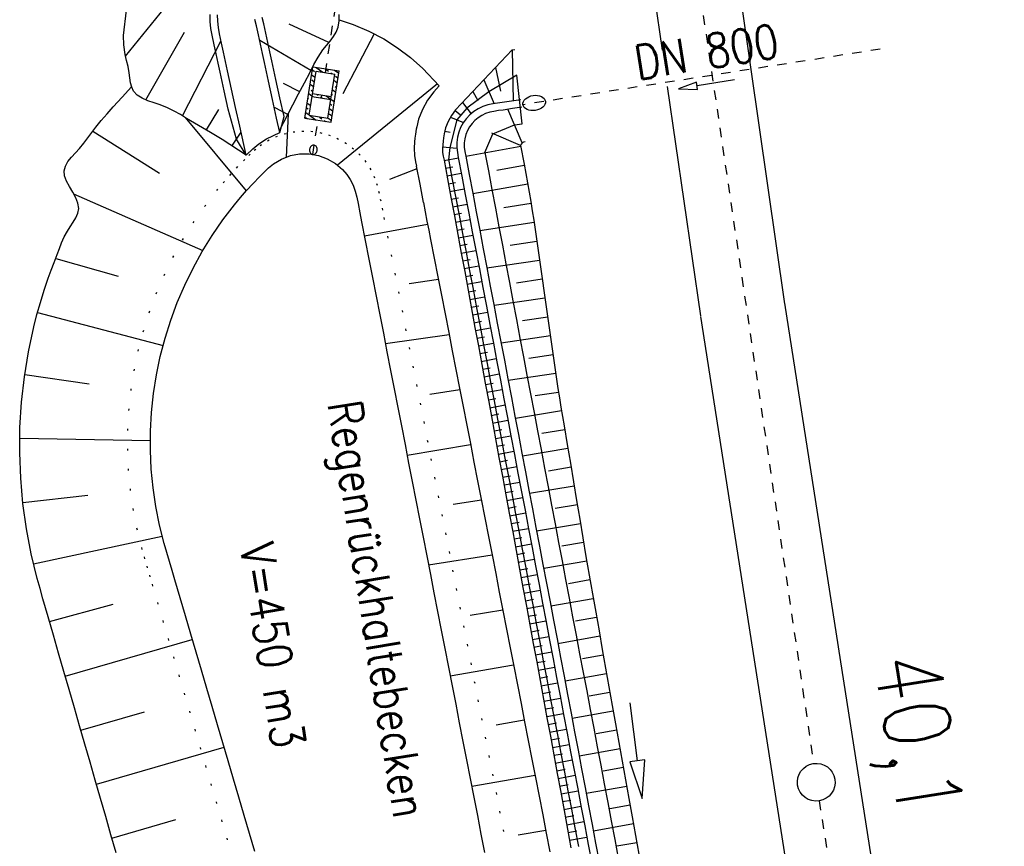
# Model space of a CAD drawing. Extents: x 446577 to 447152, y 443659 to 444842.
# Tile 37 of 41: x 446712 to 446764, y 444653 to 444697. Entities that reach past the tile are written whole.
import ezdxf

# ---------------------------------------------------------------- set-up
doc = ezdxf.new("R2010")
doc.units = 0
doc.header["$LTSCALE"] = 2
doc.header["$MEASUREMENT"] = 0
for name, pattern in [('ACAD_ISO10W100W', [0.5, 0.25, -0.25]), ('AUSGEZOGEN', [0]), ('PUNKTX2', [0.5, 0, -0.5]), ('STRICHLINIEX2', [0.5, 0.25, -0.25])]:
    doc.linetypes.add(name, pattern=pattern)
doc.layers.get('0').update_dxf_attribs({"linetype": 'AUSGEZOGEN'})
for name, color, linetype in [('Bahnachse', 7, 'CONTINUOUS'), ('Durchlässe', 15, 'CONTINUOUS'), ('Gleisachse', 7, 'CONTINUOUS'), ('Regenrückhaltebecken_Vorflutgra', 15, 'CONTINUOUS')]:
    doc.layers.add(name, color=color, linetype=linetype)
doc.styles.add('ROMANS', font='romans.shx', dxfattribs={"width": 0.8})

# ---------------------------------------------------------------- blocks, each defined once
blk = doc.blocks.new('*X55')
at = {"color": 0, "linetype": 'ByBlock'}
for p, q in [((-1906162, -335536), (-1905973, -335347)), ((-1906059, -335752), (-1906003, -335696)), ((-1905847, -335540), (-1905741, -335434)), ((-1905651, -335661), (-1905492, -335503)), ((-1905317, -335646), (-1905251, -335580)), ((-1905170, -335817), (-1905011, -335658)), ((-1904787, -335752), (-1904770, -335736)), ((-1904689, -335972), (-1904530, -335813)), ((-1906465, -336476), (-1906155, -336166)), ((-1906271, -335964), (-1906165, -335858)), ((-1904929, -335894), (-1904893, -335858)), ((-1904899, -336183), (-1904689, -335972)), ((-1904448, -336050), (-1904362, -335964)), ((-1904207, -336127), (-1904049, -335969)), ((-1903938, -336176), (-1903832, -336070)), ((-1903726, -336283), (-1903568, -336124)), ((-1906363, -336692), (-1906271, -336601)), ((-1906123, -336770), (-1905964, -336611)), ((-1905847, -336813), (-1905741, -336707)), ((-1905642, -336925), (-1905483, -336766)), ((-1905317, -336919), (-1905242, -336844)), ((-1905051, -336653), (-1904999, -336601)), ((-1904893, -336494), (-1904845, -336447)), ((-1904845, -336447), (-1904818, -336420)), ((-1903832, -336707), (-1903726, -336601)), ((-1903620, -336494), (-1903563, -336438)), ((-1905161, -337081), (-1905002, -336922)), ((-1905002, -336922), (-1904970, -336890)), ((-1904920, -337158), (-1904893, -337131)), ((-1904787, -337025), (-1904761, -336999)), ((-1904680, -337236), (-1904521, -337077)), ((-1904439, -337314), (-1904362, -337237)), ((-1904199, -337391), (-1904040, -337232)), ((-1904025, -337218), (-1903715, -336907)), ((-1903938, -337449), (-1903866, -337377))]:
    blk.add_line(p, q, dxfattribs=at)

msp = doc.modelspace()

# ---------------------------------------------------------------- linework, layer by layer
at = {"layer": 'Bahnachse', "linetype": 'ACAD_ISO10W100W'}
msp.add_line((446754.59, 444655.455), (446762.96, 444601.859), dxfattribs=at)
at = {"layer": 'Bahnachse', "linetype": 'ACAD_ISO10W100W', "flags": 128}
msp.add_lwpolyline([(446740.141, 444753.4), (446754.298, 444657.434)], dxfattribs=at)
at = {"layer": 'Bahnachse', "linetype": 'Continuous'}
msp.add_ellipse((446754.436, 444656.444), major_axis=(-0.707, 0.707), ratio=1, start_param=2.514591, end_param=8.797776, dxfattribs=at)
at = {"layer": 'Durchlässe', "linetype": 'STRICHLINIEX2'}
msp.add_line((446757.81, 444695.232), (446738.926, 444692.293), dxfattribs=at)
at = {"layer": 'Durchlässe', "linetype": 'Continuous'}
for p, q in [((446748.1, 444693.491), (446747.144, 444693.136)), ((446748.163, 444693.096), (446748.1, 444693.491)), ((446750.106, 444693.609), (446748.131, 444693.293)), ((446747.144, 444693.136), (446748.163, 444693.096))]:
    msp.add_line(p, q, dxfattribs=at)
msp.add_ellipse((446739.519, 444692.385), major_axis=(0.594, 0.086), ratio=0.666709, start_param=3.141593, end_param=9.424778, dxfattribs=at)
at = {"layer": 'Gleisachse', "linetype": 'Continuous'}
for p, q in [((446748.492, 444711.32), (446750.956, 444694.275)), ((446745.207, 444702.617), (446746.28, 444695.176)), ((446750.956, 444694.275), (446752.76, 444681.759)), ((446746.557, 444693.249), (446748.306, 444681.117)), ((446752.756, 444681.785), (446768.248, 444582.584)), ((446748.31, 444681.091), (446763.802, 444581.89))]:
    msp.add_line(p, q, dxfattribs=at)
at = {"layer": 'Regenrückhaltebecken_Vorflutgra', "linetype": 'STRICHLINIEX2'}
for p, q in [((446728.476, 444693.989), (446732.694, 444721.201)), ((446728.269, 444692.655), (446728.292, 444692.803)), ((446727.805, 444689.66), (446728.116, 444691.667))]:
    msp.add_line(p, q, dxfattribs=at)
at = {"layer": 'Regenrückhaltebecken_Vorflutgra', "linetype": 'Continuous'}
for p, q in [((446717.911, 444694.87), (446722.981, 444701.137)), ((446717.804, 444695.96), (446717.968, 444697.303)), ((446722.385, 444696.691), (446722.381, 444697.07)), ((446722.784, 444696.715), (446722.781, 444697.049)), ((446729.214, 444696.727), (446729.206, 444697.072)), ((446722.424, 444696.325), (446722.385, 444696.691)), ((446722.82, 444696.38), (446722.784, 444696.715)), ((446724.831, 444696.474), (446724.744, 444696.801)), ((446725.22, 444696.57), (446725.127, 444696.916)), ((446725.333, 444696.071), (446725.22, 444696.57)), ((446728.666, 444695.587), (446726.559, 444696.55)), ((446729.161, 444696.399), (446729.214, 444696.727)), ((446729.213, 444696.785), (446729.946, 444696.543)), ((446729.946, 444696.543), (446730.769, 444696.193)), ((446718.975, 444692.552), (446721.025, 444696.131)), ((446722.485, 444695.972), (446722.424, 444696.325)), ((446722.59, 444695.471), (446722.485, 444695.972)), ((446722.878, 444696.047), (446722.82, 444696.38)), ((446722.981, 444695.556), (446722.878, 444696.047)), ((446724.942, 444695.986), (446724.831, 444696.474)), ((446725.045, 444695.497), (446724.942, 444695.986)), ((446725.436, 444695.581), (446725.333, 444696.071)), ((446728.906, 444695.896), (446729.056, 444696.14)), ((446729.056, 444696.14), (446729.161, 444696.399)), ((446731.053, 444696.053), (446729.406, 444692.865)), ((446730.769, 444696.193), (446731.561, 444695.777)), ((446717.822, 444695.454), (446717.804, 444695.96)), ((446717.894, 444694.956), (446717.822, 444695.454)), ((446720.924, 444691.7), (446722.957, 444695.662)), ((446722.701, 444694.982), (446722.59, 444695.471)), ((446723.091, 444695.07), (446722.981, 444695.556)), ((446727.71, 444694.108), (446725.003, 444695.698)), ((446725.151, 444695.009), (446725.045, 444695.497)), ((446725.542, 444695.095), (446725.436, 444695.581)), ((446728.537, 444695.431), (446728.727, 444695.662)), ((446728.727, 444695.662), (446728.906, 444695.896)), ((446731.561, 444695.777), (446732.29, 444695.312)), ((446717.965, 444694.634), (446717.894, 444694.956)), ((446722.809, 444694.496), (446722.701, 444694.982)), ((446723.199, 444694.582), (446723.091, 444695.07)), ((446725.259, 444694.521), (446725.151, 444695.009)), ((446725.65, 444694.607), (446725.542, 444695.095)), ((446728.096, 444694.818), (446728.351, 444695.197)), ((446728.351, 444695.197), (446728.537, 444695.431)), ((446732.29, 444695.312), (446732.98, 444694.79)), ((446738.348, 444695.2), (446735.364, 444692.019)), ((446738.348, 444695.2), (446738.494, 444695.212)), ((446738.348, 444695.2), (446738.409, 444692.495)), ((446718.04, 444694.312), (446717.965, 444694.634)), ((446722.914, 444694.008), (446722.809, 444694.496)), ((446723.305, 444694.093), (446723.199, 444694.582)), ((446725.473, 444693.544), (446725.259, 444694.521)), ((446725.864, 444693.629), (446725.65, 444694.607)), ((446727.666, 444694.024), (446727.874, 444694.424)), ((446727.874, 444694.424), (446728.096, 444694.818)), ((446732.98, 444694.79), (446733.626, 444694.213)), ((446718.104, 444693.978), (446718.04, 444694.312)), ((446718.14, 444693.718), (446718.104, 444693.978)), ((446723.128, 444693.03), (446722.914, 444694.008)), ((446723.519, 444693.116), (446723.305, 444694.093)), ((446727.366, 444693.446), (446727.666, 444694.024)), ((446727.393, 444691.576), (446727.815, 444694.294)), ((446727.621, 444691.743), (446727.982, 444694.065)), ((446727.815, 444694.294), (446729.198, 444694.079)), ((446727.982, 444694.065), (446728.97, 444693.912)), ((446728.61, 444691.59), (446728.97, 444693.912)), ((446728.777, 444691.362), (446729.198, 444694.079)), ((446733.626, 444694.213), (446734.501, 444693.291)), ((446737.476, 444694.271), (446737.739, 444693.017)), ((446718.178, 444693.459), (446718.14, 444693.718)), ((446718.236, 444693.217), (446718.178, 444693.459)), ((446725.687, 444692.567), (446725.473, 444693.544)), ((446726.077, 444692.652), (446725.864, 444693.629)), ((446727.118, 444692.974), (446726.26, 444693.422)), ((446727.062, 444692.868), (446727.366, 444693.446)), ((446734.401, 444693.397), (446729.121, 444689.098)), ((446736.862, 444693.615), (446737.395, 444692.346)), ((446738.607, 444693.855), (446737.128, 444692.981)), ((446738.883, 444691.282), (446738.607, 444693.855)), ((446717.729, 444692.699), (446718.229, 444693.232)), ((446718.332, 444693.004), (446718.236, 444693.217)), ((446718.527, 444692.792), (446718.332, 444693.004)), ((446723.342, 444692.054), (446723.128, 444693.03)), ((446723.733, 444692.139), (446723.519, 444693.116)), ((446726.759, 444692.29), (446727.062, 444692.868)), ((446727.798, 444692.88), (446728.786, 444692.726)), ((446734.205, 444692.976), (446733.88, 444692.527)), ((446734.501, 444693.291), (446734.205, 444692.976)), ((446737.128, 444692.981), (446735.959, 444692.116)), ((446736.274, 444692.989), (446736.545, 444692.515)), ((446717.254, 444692.175), (446717.729, 444692.699)), ((446718.789, 444692.632), (446718.527, 444692.792)), ((446719.095, 444692.507), (446718.789, 444692.632)), ((446719.422, 444692.399), (446719.095, 444692.507)), ((446719.748, 444692.29), (446719.422, 444692.399)), ((446725.901, 444691.59), (446725.687, 444692.567)), ((446726.291, 444691.676), (446726.077, 444692.652)), ((446727.775, 444692.731), (446728.763, 444692.578)), ((446733.88, 444692.527), (446733.613, 444692.041)), ((446735.737, 444692.417), (446736.18, 444691.815)), ((446737.332, 444692.335), (446737.064, 444692.279)), ((446737.579, 444692.374), (446737.332, 444692.335)), ((446737.826, 444692.409), (446737.579, 444692.374)), ((446738.321, 444692.482), (446737.826, 444692.409)), ((446738.815, 444692.556), (446738.321, 444692.482)), ((446716.629, 444691.461), (446716.938, 444691.82)), ((446716.938, 444691.82), (446717.254, 444692.175)), ((446720.124, 444692.135), (446719.748, 444692.29)), ((446720.474, 444691.958), (446720.124, 444692.135)), ((446720.809, 444691.768), (446720.474, 444691.958)), ((446722.185, 444690.961), (446722.85, 444692.047)), ((446723.778, 444690.474), (446723.342, 444692.054)), ((446723.947, 444691.162), (446723.733, 444692.139)), ((446726.489, 444691.772), (446725.78, 444692.142)), ((446726.046, 444690.923), (446726.759, 444692.29)), ((446726.506, 444691.805), (446726.403, 444689.523)), ((446733.613, 444692.041), (446733.409, 444691.528)), ((446735.364, 444692.019), (446735.149, 444691.722)), ((446735.342, 444691.995), (446735.63, 444691.762)), ((446735.959, 444692.116), (446735.432, 444691.494)), ((446736.324, 444691.931), (446736.113, 444691.755)), ((446736.556, 444692.08), (446736.324, 444691.931)), ((446736.804, 444692.197), (446736.556, 444692.08)), ((446736.953, 444691.825), (446736.75, 444691.73)), ((446737.064, 444692.279), (446736.804, 444692.197)), ((446737.168, 444691.893), (446736.953, 444691.825)), ((446737.39, 444691.94), (446737.168, 444691.893)), ((446737.637, 444691.979), (446737.39, 444691.94)), ((446737.885, 444692.013), (446737.637, 444691.979)), ((446738.379, 444692.087), (446737.885, 444692.013)), ((446738.882, 444690.271), (446738.132, 444692.05)), ((446738.874, 444692.16), (446738.379, 444692.087)), ((446716.336, 444691.097), (446716.629, 444691.461)), ((446721.139, 444691.571), (446720.809, 444691.768)), ((446721.069, 444691.613), (446724.296, 444687.735)), ((446721.561, 444691.325), (446721.139, 444691.571)), ((446721.986, 444691.078), (446721.561, 444691.325)), ((446726.069, 444690.822), (446725.901, 444691.59)), ((446726.069, 444690.822), (446726.291, 444691.676)), ((446727.393, 444691.576), (446728.777, 444691.362)), ((446727.621, 444691.743), (446728.61, 444691.59)), ((446733.409, 444691.528), (446733.306, 444691.128)), ((446734.973, 444691.401), (446734.838, 444691.062)), ((446735.149, 444691.722), (446734.973, 444691.401)), ((446735.432, 444691.494), (446735.05, 444690.03)), ((446735.087, 444691.637), (446735.776, 444691.351)), ((446735.764, 444691.333), (446735.631, 444691.092)), ((446735.925, 444691.555), (446735.764, 444691.333)), ((446736.113, 444691.755), (446735.925, 444691.555)), ((446736.233, 444691.3), (446736.101, 444691.118)), ((446736.387, 444691.464), (446736.233, 444691.3)), ((446736.56, 444691.608), (446736.387, 444691.464)), ((446736.75, 444691.73), (446736.56, 444691.608)), ((446715.924, 444690.538), (446716.129, 444690.819)), ((446716.129, 444690.819), (446716.336, 444691.097)), ((446716.184, 444690.894), (446719.713, 444688.671)), ((446722.411, 444690.826), (446721.986, 444691.078)), ((446723.012, 444690.45), (446722.411, 444690.826)), ((446723.539, 444690.108), (446724.017, 444690.841)), ((446724.283, 444689.625), (446723.947, 444691.162)), ((446725.369, 444690.482), (446726.069, 444690.822)), ((446733.277, 444690.993), (446733.235, 444690.734)), ((446733.306, 444691.128), (446733.277, 444690.993)), ((446734.838, 444691.062), (446734.758, 444690.752)), ((446734.795, 444690.894), (446735.076, 444690.838)), ((446735.53, 444690.836), (446735.461, 444690.57)), ((446735.631, 444691.092), (446735.53, 444690.836)), ((446735.993, 444690.921), (446735.91, 444690.712)), ((446736.101, 444691.118), (446735.993, 444690.921)), ((446738.804, 444690.127), (446737.275, 444690.781)), ((446737.332, 444690.756), (446738.474, 444691.238)), ((446738.474, 444691.238), (446738.883, 444691.282)), ((446715.47, 444689.972), (446715.709, 444690.255)), ((446715.709, 444690.255), (446715.924, 444690.538)), ((446724.283, 444689.625), (446723.012, 444690.45)), ((446724.283, 444689.625), (446723.778, 444690.474)), ((446724.96, 444690.218), (446725.369, 444690.482)), ((446733.189, 444690.321), (446733.164, 444689.995)), ((446733.215, 444690.526), (446733.189, 444690.321)), ((446733.235, 444690.734), (446733.215, 444690.526)), ((446734.706, 444690.358), (446734.682, 444690.168)), ((446734.724, 444690.542), (446734.706, 444690.358)), ((446734.758, 444690.752), (446734.724, 444690.542)), ((446735.426, 444690.297), (446735.425, 444690.023)), ((446735.461, 444690.57), (446735.426, 444690.297)), ((446735.854, 444690.495), (446735.825, 444690.271)), ((446735.825, 444690.271), (446735.825, 444690.047)), ((446735.91, 444690.712), (446735.854, 444690.495)), ((446736.91, 444689.769), (446737.332, 444690.756)), ((446715.049, 444689.517), (446715.259, 444689.746)), ((446715.259, 444689.746), (446715.47, 444689.972)), ((446724.283, 444689.625), (446724.644, 444689.962)), ((446724.644, 444689.962), (446724.96, 444690.218)), ((446727.644, 444689.938), (446727.64, 444689.893)), ((446727.64, 444689.893), (446727.643, 444689.849)), ((446727.643, 444689.849), (446727.652, 444689.807)), ((446727.654, 444689.981), (446727.644, 444689.938)), ((446727.652, 444689.807), (446727.667, 444689.767)), ((446727.67, 444690.022), (446727.654, 444689.981)), ((446727.667, 444689.767), (446727.688, 444689.733)), ((446727.692, 444690.06), (446727.67, 444690.022)), ((446727.688, 444689.733), (446727.714, 444689.704)), ((446727.719, 444690.092), (446727.692, 444690.06)), ((446727.749, 444690.119), (446727.719, 444690.092)), ((446727.783, 444690.139), (446727.749, 444690.119)), ((446727.818, 444690.151), (446727.783, 444690.139)), ((446727.854, 444690.155), (446727.818, 444690.151)), ((446727.89, 444690.152), (446727.854, 444690.155)), ((446727.925, 444690.14), (446727.89, 444690.152)), ((446727.956, 444690.121), (446727.925, 444690.14)), ((446727.951, 444689.706), (446727.98, 444689.736)), ((446727.984, 444690.095), (446727.956, 444690.121)), ((446727.98, 444689.736), (446728.004, 444689.771)), ((446728.008, 444690.063), (446727.984, 444690.095)), ((446728.004, 444689.771), (446728.023, 444689.81)), ((446728.026, 444690.026), (446728.008, 444690.063)), ((446728.023, 444689.81), (446728.037, 444689.853)), ((446728.038, 444689.985), (446728.026, 444690.026)), ((446728.037, 444689.853), (446728.044, 444689.897)), ((446728.044, 444689.942), (446728.038, 444689.985)), ((446728.044, 444689.897), (446728.044, 444689.942)), ((446733.164, 444689.995), (446733.184, 444689.607)), ((446734.682, 444690.168), (446734.667, 444689.977)), ((446734.667, 444689.977), (446734.678, 444689.768)), ((446734.672, 444690.064), (446735.428, 444689.996)), ((446734.678, 444689.768), (446734.712, 444689.564)), ((446735.05, 444690.03), (446734.991, 444689.384)), ((446735.425, 444690.023), (446735.457, 444689.762)), ((446735.457, 444689.762), (446735.506, 444689.504)), ((446735.825, 444690.047), (446735.853, 444689.812)), ((446735.853, 444689.812), (446735.899, 444689.578)), ((446738.813, 444690.078), (446735.904, 444689.549)), ((446736.91, 444689.769), (446737.096, 444688.787)), ((446738.804, 444690.127), (446738.982, 444689.143)), ((446714.726, 444689.048), (446714.864, 444689.285)), ((446714.864, 444689.285), (446715.049, 444689.517)), ((446725.732, 444689.162), (446726.159, 444689.419)), ((446726.159, 444689.419), (446726.626, 444689.598)), ((446726.626, 444689.598), (446727.117, 444689.69)), ((446727.117, 444689.69), (446727.616, 444689.693)), ((446727.616, 444689.693), (446728.108, 444689.607)), ((446727.714, 444689.704), (446727.744, 444689.681)), ((446727.744, 444689.681), (446727.777, 444689.666)), ((446727.777, 444689.666), (446727.812, 444689.658)), ((446727.812, 444689.658), (446727.849, 444689.659)), ((446727.849, 444689.659), (446727.885, 444689.667)), ((446727.885, 444689.667), (446727.919, 444689.683)), ((446727.919, 444689.683), (446727.951, 444689.706)), ((446728.108, 444689.607), (446728.577, 444689.436)), ((446728.577, 444689.436), (446729.007, 444689.184)), ((446733.184, 444689.607), (446733.239, 444689.278)), ((446733.239, 444689.278), (446733.293, 444689.035)), ((446734.712, 444689.564), (446734.757, 444689.362)), ((446734.757, 444689.362), (446734.938, 444688.379)), ((446734.761, 444689.342), (446735.51, 444689.48)), ((446734.987, 444689.406), (446735.173, 444688.423)), ((446735.506, 444689.504), (446735.691, 444688.521)), ((446735.899, 444689.578), (446736.084, 444688.596)), ((446714.66, 444688.803), (446714.726, 444689.048)), ((446714.685, 444688.529), (446714.66, 444688.803)), ((446724.999, 444688.484), (446725.232, 444688.723)), ((446725.232, 444688.723), (446725.473, 444688.953)), ((446725.473, 444688.953), (446725.732, 444689.162)), ((446729.007, 444689.184), (446729.388, 444688.859)), ((446729.388, 444688.859), (446729.608, 444688.608)), ((446733.319, 444688.905), (446731.866, 444688.328)), ((446733.482, 444688.081), (446733.293, 444689.035)), ((446734.836, 444688.933), (446735.212, 444689.002)), ((446737.096, 444688.787), (446737.281, 444687.804)), ((446738.993, 444689.085), (446737.542, 444688.821)), ((446738.982, 444689.143), (446739.071, 444688.651)), ((446714.79, 444688.246), (446714.685, 444688.529)), ((446714.944, 444687.958), (446714.79, 444688.246)), ((446724.653, 444688.122), (446724.999, 444688.484)), ((446729.608, 444688.608), (446729.795, 444688.332)), ((446729.795, 444688.332), (446729.945, 444688.036)), ((446734.911, 444688.525), (446735.664, 444688.663)), ((446734.938, 444688.379), (446735.119, 444687.396)), ((446734.987, 444688.116), (446735.364, 444688.185)), ((446735.173, 444688.423), (446735.358, 444687.441)), ((446735.691, 444688.521), (446735.877, 444687.539)), ((446736.084, 444688.596), (446736.27, 444687.613)), ((446739.071, 444688.651), (446739.161, 444688.159)), ((446739.161, 444688.159), (446739.252, 444687.668)), ((446715.116, 444687.666), (446714.944, 444687.958)), ((446715.275, 444687.374), (446715.116, 444687.666)), ((446723.985, 444687.379), (446724.314, 444687.755)), ((446724.314, 444687.755), (446724.653, 444688.122)), ((446729.945, 444688.036), (446730.056, 444687.723)), ((446730.056, 444687.723), (446730.138, 444687.4)), ((446733.658, 444687.126), (446733.482, 444688.081)), ((446735.062, 444687.707), (446735.819, 444687.847)), ((446739.175, 444688.084), (446736.277, 444687.574)), ((446737.281, 444687.804), (446737.467, 444686.822)), ((446739.252, 444687.668), (446739.339, 444687.175)), ((446715.165, 444687.582), (446721.994, 444684.582)), ((446715.391, 444687.084), (446715.275, 444687.374)), ((446723.666, 444686.993), (446723.985, 444687.379)), ((446730.138, 444687.4), (446730.205, 444687.073)), ((446733.659, 444687.12), (446733.756, 444686.629)), ((446735.119, 444687.396), (446735.301, 444686.412)), ((446735.137, 444687.298), (446735.517, 444687.368)), ((446735.358, 444687.441), (446735.544, 444686.458)), ((446735.877, 444687.539), (446736.063, 444686.556)), ((446736.27, 444687.613), (446736.456, 444686.63)), ((446739.339, 444687.175), (446739.42, 444686.682)), ((446715.389, 444686.554), (446715.431, 444686.798)), ((446715.431, 444686.798), (446715.391, 444687.084)), ((446723.057, 444686.2), (446723.666, 444686.993)), ((446730.205, 444687.073), (446730.3, 444686.581)), ((446733.756, 444686.629), (446733.85, 444686.138)), ((446735.213, 444686.89), (446735.973, 444687.03)), ((446736.456, 444686.63), (446736.641, 444685.648)), ((446737.467, 444686.822), (446737.653, 444685.839)), ((446739.356, 444687.075), (446737.909, 444686.837)), ((446739.42, 444686.682), (446739.495, 444686.187)), ((446715.145, 444686.075), (446715.286, 444686.313)), ((446715.286, 444686.313), (446715.389, 444686.554)), ((446722.489, 444685.378), (446723.057, 444686.2)), ((446730.3, 444686.581), (446730.396, 444686.091)), ((446730.396, 444686.091), (446730.587, 444685.11)), ((446733.85, 444686.138), (446733.946, 444685.647)), ((446735.288, 444686.481), (446735.669, 444686.551)), ((446735.301, 444686.412), (446735.482, 444685.429)), ((446735.363, 444686.072), (446736.127, 444686.213)), ((446735.544, 444686.458), (446735.73, 444685.475)), ((446736.063, 444686.556), (446736.248, 444685.573)), ((446739.495, 444686.187), (446739.567, 444685.692)), ((446714.668, 444685.295), (446714.833, 444685.598)), ((446714.833, 444685.598), (446714.987, 444685.837)), ((446714.987, 444685.837), (446715.145, 444686.075)), ((446733.884, 444685.964), (446730.544, 444685.33)), ((446733.946, 444685.647), (446734.042, 444685.156)), ((446735.439, 444685.664), (446735.822, 444685.734)), ((446736.248, 444685.573), (446736.434, 444684.591)), ((446736.641, 444685.648), (446736.827, 444684.665)), ((446739.514, 444686.062), (446736.646, 444685.623)), ((446737.653, 444685.839), (446737.839, 444684.856)), ((446739.567, 444685.692), (446739.638, 444685.196)), ((446714.531, 444684.989), (446714.668, 444685.295)), ((446721.962, 444684.528), (446722.489, 444685.378)), ((446730.587, 444685.11), (446730.778, 444684.128)), ((446734.042, 444685.156), (446734.233, 444684.175)), ((446735.482, 444685.429), (446735.663, 444684.445)), ((446735.514, 444685.255), (446736.282, 444685.396)), ((446735.73, 444685.475), (446735.915, 444684.493)), ((446739.658, 444685.055), (446738.245, 444684.847)), ((446739.638, 444685.196), (446739.78, 444684.206)), ((446714.295, 444684.369), (446714.41, 444684.68)), ((446714.41, 444684.68), (446714.531, 444684.989)), ((446721.479, 444683.652), (446721.962, 444684.528)), ((446735.589, 444684.846), (446735.974, 444684.917)), ((446735.665, 444684.437), (446736.436, 444684.58)), ((446736.434, 444684.591), (446736.62, 444683.608)), ((446736.827, 444684.665), (446737.013, 444683.683)), ((446737.839, 444684.856), (446738.024, 444683.874)), ((446714.137, 444683.953), (446714.295, 444684.369)), ((446714.218, 444684.164), (446717.526, 444683.226)), ((446730.778, 444684.128), (446730.969, 444683.147)), ((446734.233, 444684.175), (446734.424, 444683.193)), ((446735.663, 444684.445), (446735.845, 444683.462)), ((446735.74, 444684.029), (446736.127, 444684.1)), ((446735.915, 444684.493), (446736.101, 444683.51)), ((446739.802, 444684.056), (446737.02, 444683.646)), ((446739.78, 444684.206), (446739.923, 444683.215)), ((446713.82, 444683.114), (446713.976, 444683.535)), ((446713.976, 444683.535), (446714.137, 444683.953)), ((446721.039, 444682.754), (446721.479, 444683.652)), ((446735.815, 444683.62), (446736.591, 444683.763)), ((446736.101, 444683.51), (446736.287, 444682.528)), ((446736.62, 444683.608), (446736.806, 444682.626)), ((446737.013, 444683.683), (446737.199, 444682.7)), ((446738.024, 444683.874), (446738.21, 444682.891)), ((446713.604, 444682.478), (446713.82, 444683.114)), ((446730.969, 444683.147), (446731.161, 444682.165)), ((446734.454, 444683.042), (446732.901, 444682.818)), ((446734.424, 444683.193), (446734.615, 444682.212)), ((446735.845, 444683.462), (446736.026, 444682.478)), ((446735.891, 444683.211), (446736.279, 444683.283)), ((446739.945, 444683.058), (446738.576, 444682.856)), ((446739.923, 444683.215), (446740.065, 444682.224)), ((446713.407, 444681.836), (446713.604, 444682.478)), ((446720.646, 444681.835), (446721.039, 444682.754)), ((446735.966, 444682.803), (446736.745, 444682.946)), ((446736.026, 444682.478), (446736.207, 444681.495)), ((446736.041, 444682.394), (446736.432, 444682.466)), ((446736.287, 444682.528), (446736.473, 444681.545)), ((446736.806, 444682.626), (446736.991, 444681.643)), ((446737.199, 444682.7), (446737.384, 444681.717)), ((446738.21, 444682.891), (446738.396, 444681.909)), ((446731.161, 444682.165), (446731.352, 444681.183)), ((446734.615, 444682.212), (446734.807, 444681.23)), ((446736.117, 444681.985), (446736.899, 444682.129)), ((446740.089, 444682.059), (446737.395, 444681.662)), ((446740.065, 444682.224), (446740.208, 444681.233)), ((446713.226, 444681.19), (446713.407, 444681.836)), ((446720.298, 444680.897), (446720.646, 444681.835)), ((446736.192, 444681.576), (446736.584, 444681.649)), ((446736.207, 444681.495), (446736.388, 444680.511)), ((446736.473, 444681.545), (446736.658, 444680.562)), ((446736.991, 444681.643), (446737.177, 444680.66)), ((446737.384, 444681.717), (446737.57, 444680.735)), ((446738.396, 444681.909), (446738.581, 444680.926)), ((446713.059, 444680.539), (446713.226, 444681.19)), ((446713.255, 444681.295), (446719.891, 444679.553)), ((446719.999, 444679.944), (446720.298, 444680.897)), ((446731.352, 444681.183), (446731.543, 444680.202)), ((446734.807, 444681.23), (446734.998, 444680.249)), ((446736.267, 444681.168), (446737.054, 444681.313)), ((446738.581, 444680.926), (446738.767, 444679.943)), ((446740.233, 444681.06), (446738.907, 444680.865)), ((446740.208, 444681.233), (446740.35, 444680.242)), ((446712.777, 444679.226), (446713.059, 444680.539)), ((446736.343, 444680.759), (446736.737, 444680.832)), ((446736.388, 444680.511), (446736.57, 444679.528)), ((446736.418, 444680.35), (446737.208, 444680.496)), ((446736.658, 444680.562), (446736.844, 444679.58)), ((446737.177, 444680.66), (446737.363, 444679.678)), ((446737.57, 444680.735), (446737.756, 444679.752)), ((446719.747, 444678.976), (446719.999, 444679.944)), ((446731.543, 444680.202), (446731.734, 444679.22)), ((446735.022, 444680.122), (446731.654, 444679.634)), ((446734.998, 444680.249), (446735.189, 444679.267)), ((446736.493, 444679.942), (446736.889, 444680.015)), ((446740.376, 444680.062), (446737.77, 444679.677)), ((446738.767, 444679.943), (446738.953, 444678.961)), ((446740.35, 444680.242), (446740.493, 444679.252)), ((446736.569, 444679.533), (446737.362, 444679.679)), ((446736.57, 444679.528), (446736.751, 444678.545)), ((446736.844, 444679.58), (446737.03, 444678.597)), ((446737.363, 444679.678), (446737.548, 444678.695)), ((446737.756, 444679.752), (446737.941, 444678.77)), ((446712.56, 444677.899), (446712.777, 444679.226)), ((446719.543, 444677.997), (446719.747, 444678.976)), ((446731.734, 444679.22), (446731.925, 444678.239)), ((446735.189, 444679.267), (446735.38, 444678.285)), ((446736.644, 444679.124), (446737.042, 444679.197)), ((446736.72, 444678.715), (446737.517, 444678.862)), ((446738.953, 444678.961), (446739.139, 444677.978)), ((446740.521, 444679.059), (446739.239, 444678.874)), ((446740.493, 444679.252), (446740.635, 444678.261)), ((446735.38, 444678.285), (446735.571, 444677.304)), ((446736.751, 444678.545), (446736.932, 444677.561)), ((446736.795, 444678.307), (446737.194, 444678.38)), ((446737.03, 444678.597), (446737.215, 444677.615)), ((446737.548, 444678.695), (446737.734, 444677.713)), ((446737.941, 444678.77), (446738.127, 444677.787)), ((446712.411, 444676.563), (446712.56, 444677.899)), ((446712.577, 444678.016), (446715.986, 444677.53)), ((446719.389, 444677.009), (446719.543, 444677.997)), ((446731.925, 444678.239), (446732.117, 444677.257)), ((446736.87, 444677.898), (446737.671, 444678.046)), ((446738.127, 444677.787), (446738.313, 444676.804)), ((446740.663, 444678.064), (446738.145, 444677.693)), ((446739.139, 444677.978), (446739.324, 444676.995)), ((446740.635, 444678.261), (446740.705, 444677.765)), ((446740.705, 444677.765), (446740.778, 444677.27)), ((446732.117, 444677.257), (446732.308, 444676.276)), ((446735.571, 444677.304), (446735.763, 444676.322)), ((446736.932, 444677.561), (446737.114, 444676.578)), ((446736.946, 444677.489), (446737.347, 444677.563)), ((446737.021, 444677.081), (446737.826, 444677.229)), ((446737.215, 444677.615), (446737.401, 444676.632)), ((446737.734, 444677.713), (446737.92, 444676.73)), ((446740.778, 444677.27), (446740.856, 444676.776)), ((446719.285, 444676.014), (446719.389, 444677.009)), ((446735.589, 444677.211), (446733.993, 444676.963)), ((446737.096, 444676.672), (446737.499, 444676.746)), ((446737.92, 444676.73), (446738.106, 444675.747)), ((446738.313, 444676.804), (446738.499, 444675.822)), ((446739.324, 444676.995), (446739.51, 444676.013)), ((446740.808, 444677.074), (446739.571, 444676.883)), ((446740.856, 444676.776), (446740.937, 444676.283)), ((446712.328, 444675.221), (446712.411, 444676.563)), ((446732.308, 444676.276), (446732.499, 444675.294)), ((446735.763, 444676.322), (446735.954, 444675.341)), ((446737.114, 444676.578), (446737.295, 444675.594)), ((446737.172, 444676.263), (446737.98, 444676.412)), ((446737.401, 444676.632), (446737.587, 444675.649)), ((446740.937, 444676.283), (446741.102, 444675.296)), ((446719.23, 444675.016), (446719.285, 444676.014)), ((446737.247, 444675.854), (446737.652, 444675.929)), ((446738.106, 444675.747), (446738.291, 444674.765)), ((446738.499, 444675.822), (446738.684, 444674.839)), ((446740.969, 444676.09), (446738.523, 444675.69)), ((446739.51, 444676.013), (446739.696, 444675.03)), ((446712.312, 444673.876), (446712.328, 444675.221)), ((446732.499, 444675.294), (446732.69, 444674.313)), ((446735.954, 444675.341), (446736.145, 444674.359)), ((446737.295, 444675.594), (446737.476, 444674.611)), ((446737.322, 444675.446), (446738.134, 444675.595)), ((446737.587, 444675.649), (446737.773, 444674.667)), ((446741.102, 444675.296), (446741.267, 444674.309)), ((446712.313, 444674.643), (446719.222, 444674.529)), ((446719.226, 444674.016), (446719.23, 444675.016)), ((446737.398, 444675.037), (446737.805, 444675.112)), ((446737.473, 444674.628), (446738.289, 444674.779)), ((446737.773, 444674.667), (446737.958, 444673.684)), ((446738.291, 444674.765), (446738.477, 444673.782)), ((446738.684, 444674.839), (446738.87, 444673.857)), ((446739.696, 444675.03), (446739.881, 444674.048)), ((446741.135, 444675.099), (446739.923, 444674.896)), ((446732.69, 444674.313), (446732.881, 444673.331)), ((446736.157, 444674.299), (446732.802, 444673.74)), ((446736.145, 444674.359), (446736.336, 444673.378)), ((446737.476, 444674.611), (446737.657, 444673.627)), ((446737.548, 444674.22), (446737.957, 444674.295)), ((446741.301, 444674.103), (446738.899, 444673.703)), ((446741.267, 444674.309), (446741.432, 444673.323)), ((446712.364, 444672.531), (446712.312, 444673.876)), ((446719.271, 444673.017), (446719.226, 444674.016)), ((446737.624, 444673.811), (446738.443, 444673.962)), ((446737.657, 444673.627), (446737.839, 444672.644)), ((446737.958, 444673.684), (446738.144, 444672.702)), ((446738.477, 444673.782), (446738.663, 444672.8)), ((446738.87, 444673.857), (446739.056, 444672.874)), ((446739.881, 444674.048), (446740.067, 444673.065)), ((446732.881, 444673.331), (446733.073, 444672.35)), ((446736.336, 444673.378), (446736.527, 444672.396)), ((446737.699, 444673.402), (446738.11, 444673.478)), ((446737.774, 444672.993), (446738.597, 444673.145)), ((446740.067, 444673.065), (446740.253, 444672.082)), ((446741.468, 444673.108), (446740.277, 444672.91)), ((446741.432, 444673.323), (446741.597, 444672.336)), ((446719.366, 444672.022), (446719.271, 444673.017)), ((446737.839, 444672.644), (446738.02, 444671.66)), ((446737.85, 444672.585), (446738.262, 444672.661)), ((446738.144, 444672.702), (446738.33, 444671.719)), ((446738.663, 444672.8), (446738.848, 444671.817)), ((446739.056, 444672.874), (446739.241, 444671.891)), ((446712.483, 444671.19), (446712.364, 444672.531)), ((446719.511, 444671.033), (446719.366, 444672.022)), ((446733.073, 444672.35), (446733.264, 444671.368)), ((446736.527, 444672.396), (446736.719, 444671.414)), ((446737.925, 444672.176), (446738.752, 444672.328)), ((446741.634, 444672.113), (446739.274, 444671.72)), ((446740.253, 444672.082), (446740.439, 444671.1)), ((446741.597, 444672.336), (446741.762, 444671.35)), ((446712.476, 444671.249), (446715.921, 444671.635)), ((446738, 444671.767), (446738.415, 444671.844)), ((446738.02, 444671.66), (446738.201, 444670.677)), ((446738.076, 444671.359), (446738.906, 444671.512)), ((446738.33, 444671.719), (446738.515, 444670.736)), ((446738.848, 444671.817), (446739.034, 444670.834)), ((446739.241, 444671.891), (446739.427, 444670.909)), ((446712.668, 444669.856), (446712.483, 444671.19)), ((446719.705, 444670.052), (446719.511, 444671.033)), ((446733.264, 444671.368), (446733.455, 444670.386)), ((446736.726, 444671.377), (446735.24, 444671.147)), ((446736.719, 444671.414), (446736.91, 444670.433)), ((446738.151, 444670.95), (446738.567, 444671.027)), ((446740.439, 444671.1), (446740.624, 444670.117)), ((446741.801, 444671.118), (446740.631, 444670.923)), ((446741.762, 444671.35), (446741.927, 444670.363)), ((446738.201, 444670.677), (446738.383, 444669.694)), ((446738.226, 444670.541), (446739.06, 444670.695)), ((446738.515, 444670.736), (446738.701, 444669.754)), ((446739.034, 444670.834), (446739.22, 444669.852)), ((446739.427, 444670.909), (446739.613, 444669.926)), ((446719.948, 444669.082), (446719.705, 444670.052)), ((446733.455, 444670.386), (446733.646, 444669.405)), ((446736.91, 444670.433), (446737.101, 444669.451)), ((446738.302, 444670.132), (446738.72, 444670.209)), ((446741.967, 444670.123), (446739.649, 444669.736)), ((446740.624, 444670.117), (446740.81, 444669.135)), ((446741.927, 444670.363), (446742.092, 444669.377)), ((446712.921, 444668.532), (446712.668, 444669.856)), ((446713.041, 444668.007), (446719.849, 444669.456)), ((446737.101, 444669.451), (446737.292, 444668.47)), ((446738.377, 444669.724), (446739.215, 444669.878)), ((446738.383, 444669.694), (446738.564, 444668.71)), ((446738.701, 444669.754), (446738.887, 444668.771)), ((446739.22, 444669.852), (446739.406, 444668.869)), ((446739.613, 444669.926), (446739.799, 444668.943)), ((446720.085, 444668.601), (446719.948, 444669.082)), ((446733.646, 444669.405), (446733.837, 444668.423)), ((446738.452, 444669.315), (446738.872, 444669.392)), ((446738.528, 444668.906), (446739.369, 444669.061)), ((446739.799, 444668.943), (446739.984, 444667.961)), ((446740.81, 444669.135), (446740.996, 444668.152)), ((446742.133, 444669.128), (446740.985, 444668.936)), ((446742.092, 444669.377), (446742.257, 444668.39)), ((446713.24, 444667.223), (446712.921, 444668.532)), ((446720.228, 444668.122), (446720.085, 444668.601)), ((446733.837, 444668.423), (446734.029, 444667.442)), ((446737.294, 444668.46), (446733.932, 444667.938)), ((446737.292, 444668.47), (446737.483, 444667.488)), ((446738.564, 444668.71), (446738.745, 444667.727)), ((446738.603, 444668.498), (446739.025, 444668.575)), ((446738.887, 444668.771), (446739.073, 444667.789)), ((446739.406, 444668.869), (446739.591, 444667.887)), ((446742.257, 444668.39), (446742.339, 444667.897)), ((446720.369, 444667.642), (446720.228, 444668.122)), ((446738.678, 444668.089), (446739.524, 444668.245)), ((446739.591, 444667.887), (446739.777, 444666.904)), ((446739.984, 444667.961), (446740.17, 444666.978)), ((446742.299, 444668.136), (446740.024, 444667.749)), ((446740.996, 444668.152), (446741.181, 444667.169)), ((446742.339, 444667.897), (446742.423, 444667.404)), ((446720.51, 444667.162), (446720.369, 444667.642)), ((446734.029, 444667.442), (446734.22, 444666.46)), ((446737.483, 444667.488), (446737.675, 444666.507)), ((446738.745, 444667.727), (446738.926, 444666.743)), ((446738.754, 444667.68), (446739.177, 444667.758)), ((446738.829, 444667.271), (446739.678, 444667.428)), ((446739.073, 444667.789), (446739.258, 444666.806)), ((446742.423, 444667.404), (446742.509, 444666.912)), ((446713.389, 444666.689), (446713.24, 444667.223)), ((446720.792, 444666.203), (446720.51, 444667.162)), ((446738.904, 444666.863), (446739.33, 444666.941)), ((446739.777, 444666.904), (446739.963, 444665.921)), ((446740.17, 444666.978), (446740.356, 444665.996)), ((446741.181, 444667.169), (446741.367, 444666.187)), ((446742.468, 444667.146), (446741.34, 444666.95)), ((446742.509, 444666.912), (446742.597, 444666.419)), ((446713.543, 444666.156), (446713.389, 444666.689)), ((446734.22, 444666.46), (446734.411, 444665.479)), ((446737.675, 444666.507), (446737.866, 444665.525)), ((446738.926, 444666.743), (446739.108, 444665.76)), ((446738.98, 444666.454), (446739.832, 444666.611)), ((446739.258, 444666.806), (446739.444, 444665.823)), ((446742.597, 444666.419), (446742.772, 444665.435)), ((446713.819, 444665.194), (446713.543, 444666.156)), ((446713.889, 444664.949), (446717.253, 444665.875)), ((446721.074, 444665.244), (446720.792, 444666.203)), ((446739.055, 444666.045), (446739.482, 444666.124)), ((446739.131, 444665.637), (446739.987, 444665.794)), ((446739.444, 444665.823), (446739.63, 444664.841)), ((446739.963, 444665.921), (446740.148, 444664.939)), ((446740.356, 444665.996), (446740.541, 444665.013)), ((446742.644, 444666.156), (446740.4, 444665.759)), ((446741.367, 444666.187), (446741.553, 444665.204)), ((446734.411, 444665.479), (446734.602, 444664.497)), ((446737.862, 444665.546), (446736.127, 444665.269)), ((446737.866, 444665.525), (446738.057, 444664.544)), ((446739.108, 444665.76), (446739.289, 444664.776)), ((446739.206, 444665.228), (446739.635, 444665.307)), ((446742.772, 444665.435), (446742.947, 444664.45)), ((446714.096, 444664.233), (446713.819, 444665.194)), ((446721.356, 444664.284), (446721.074, 444665.244)), ((446739.281, 444664.819), (446740.141, 444664.978)), ((446739.289, 444664.776), (446739.47, 444663.793)), ((446739.63, 444664.841), (446739.815, 444663.858)), ((446740.148, 444664.939), (446740.334, 444663.956)), ((446740.541, 444665.013), (446740.727, 444664.03)), ((446741.553, 444665.204), (446741.739, 444664.222)), ((446742.821, 444665.163), (446741.704, 444664.965)), ((446714.372, 444663.272), (446714.096, 444664.233)), ((446721.638, 444663.325), (446721.356, 444664.284)), ((446734.602, 444664.497), (446734.793, 444663.516)), ((446738.057, 444664.544), (446738.248, 444663.562)), ((446739.357, 444664.41), (446739.787, 444664.49)), ((446741.739, 444664.222), (446741.924, 444663.239)), ((446742.947, 444664.45), (446743.122, 444663.465)), ((446714.724, 444662.051), (446721.441, 444663.995)), ((446739.432, 444664.002), (446740.295, 444664.161)), ((446739.47, 444663.793), (446739.652, 444662.81)), ((446739.815, 444663.858), (446740.001, 444662.876)), ((446740.334, 444663.956), (446740.52, 444662.974)), ((446740.727, 444664.03), (446740.913, 444663.048)), ((446742.997, 444664.169), (446740.775, 444663.776)), ((446714.649, 444662.311), (446714.372, 444663.272)), ((446721.921, 444662.366), (446721.638, 444663.325)), ((446734.793, 444663.516), (446734.985, 444662.534)), ((446738.248, 444663.562), (446738.439, 444662.58)), ((446739.507, 444663.593), (446739.94, 444663.673)), ((446739.583, 444663.184), (446740.45, 444663.344)), ((446741.924, 444663.239), (446742.11, 444662.256)), ((446743.173, 444663.176), (446742.068, 444662.98)), ((446743.122, 444663.465), (446743.297, 444662.481)), ((446739.652, 444662.81), (446739.833, 444661.826)), ((446739.658, 444662.776), (446740.092, 444662.856)), ((446740.001, 444662.876), (446740.187, 444661.893)), ((446740.52, 444662.974), (446740.706, 444661.991)), ((446740.913, 444663.048), (446741.099, 444662.065)), ((446714.925, 444661.35), (446714.649, 444662.311)), ((446722.203, 444661.406), (446721.921, 444662.366)), ((446734.985, 444662.534), (446735.176, 444661.552)), ((446738.428, 444662.637), (446735.076, 444662.064)), ((446738.439, 444662.58), (446738.631, 444661.599)), ((446739.733, 444662.367), (446740.604, 444662.527)), ((446743.35, 444662.182), (446741.15, 444661.793)), ((446742.11, 444662.256), (446742.296, 444661.274)), ((446743.297, 444662.481), (446743.472, 444661.496)), ((446739.809, 444661.958), (446740.245, 444662.039)), ((446739.833, 444661.826), (446740.014, 444660.843)), ((446739.884, 444661.549), (446740.759, 444661.711)), ((446740.187, 444661.893), (446740.373, 444660.91)), ((446740.706, 444661.991), (446740.891, 444661.008)), ((446741.099, 444662.065), (446741.284, 444661.083)), ((446715.202, 444660.389), (446714.925, 444661.35)), ((446722.485, 444660.447), (446722.203, 444661.406)), ((446735.176, 444661.552), (446735.367, 444660.571)), ((446738.631, 444661.599), (446738.822, 444660.617)), ((446739.959, 444661.141), (446740.397, 444661.221)), ((446742.296, 444661.274), (446742.481, 444660.291)), ((446743.527, 444661.189), (446742.432, 444660.995)), ((446743.472, 444661.496), (446743.647, 444660.512)), ((446735.367, 444660.571), (446735.558, 444659.589)), ((446738.822, 444660.617), (446739.013, 444659.636)), ((446740.014, 444660.843), (446740.196, 444659.859)), ((446740.035, 444660.732), (446740.913, 444660.894)), ((446740.373, 444660.91), (446740.558, 444659.928)), ((446740.891, 444661.008), (446741.077, 444660.026)), ((446741.284, 444661.083), (446741.47, 444660.1)), ((446744.575, 444660.639), (446744.973, 444657.575)), ((446715.478, 444659.428), (446715.202, 444660.389)), ((446715.545, 444659.197), (446718.912, 444660.171)), ((446722.767, 444659.487), (446722.485, 444660.447)), ((446740.11, 444660.323), (446740.55, 444660.404)), ((446740.185, 444659.915), (446741.067, 444660.077)), ((446741.47, 444660.1), (446741.656, 444659.117)), ((446743.704, 444660.196), (446741.525, 444659.81)), ((446742.481, 444660.291), (446742.667, 444659.309)), ((446743.647, 444660.512), (446743.823, 444659.527)), ((446735.558, 444659.589), (446735.749, 444658.608)), ((446738.996, 444659.723), (446737.501, 444659.462)), ((446739.013, 444659.636), (446739.204, 444658.654)), ((446740.196, 444659.859), (446740.377, 444658.876)), ((446740.261, 444659.506), (446740.703, 444659.587)), ((446740.558, 444659.928), (446740.744, 444658.945)), ((446741.077, 444660.026), (446741.263, 444659.043)), ((446743.823, 444659.527), (446743.998, 444658.542)), ((446715.755, 444658.467), (446715.478, 444659.428)), ((446723.049, 444658.528), (446722.767, 444659.487)), ((446740.336, 444659.097), (446741.222, 444659.26)), ((446741.263, 444659.043), (446741.448, 444658.061)), ((446741.656, 444659.117), (446741.841, 444658.135)), ((446742.667, 444659.309), (446742.853, 444658.326)), ((446743.881, 444659.202), (446742.796, 444659.01)), ((446723.331, 444657.569), (446723.049, 444658.528)), ((446735.749, 444658.608), (446735.941, 444657.626)), ((446739.204, 444658.654), (446739.395, 444657.673)), ((446740.377, 444658.876), (446740.558, 444657.892)), ((446740.411, 444658.688), (446740.855, 444658.77)), ((446740.744, 444658.945), (446740.93, 444657.963)), ((446743.998, 444658.542), (446744.174, 444657.558)), ((446716.031, 444657.506), (446715.755, 444658.467)), ((446716.366, 444656.343), (446723.118, 444658.296)), ((446740.487, 444658.28), (446741.376, 444658.444)), ((446740.93, 444657.963), (446741.115, 444656.98)), ((446741.448, 444658.061), (446741.634, 444657.078)), ((446741.841, 444658.135), (446742.027, 444657.152)), ((446744.058, 444658.209), (446741.9, 444657.827)), ((446742.853, 444658.326), (446743.039, 444657.343)), ((446716.307, 444656.545), (446716.031, 444657.506)), ((446723.614, 444656.609), (446723.331, 444657.569)), ((446735.941, 444657.626), (446736.132, 444656.645)), ((446739.395, 444657.673), (446739.587, 444656.691)), ((446740.558, 444657.892), (446740.739, 444656.909)), ((446740.562, 444657.871), (446741.008, 444657.953)), ((446740.637, 444657.462), (446741.53, 444657.627)), ((446744.174, 444657.558), (446744.35, 444656.574)), ((446744.973, 444657.575), (446744.577, 444657.524)), ((446744.577, 444657.524), (446745.231, 444655.592)), ((446745.37, 444657.627), (446744.973, 444657.575)), ((446745.231, 444655.592), (446745.37, 444657.627)), ((446740.713, 444657.054), (446741.16, 444657.136)), ((446741.115, 444656.98), (446741.301, 444655.997)), ((446741.634, 444657.078), (446741.82, 444656.095)), ((446742.027, 444657.152), (446742.213, 444656.17)), ((446743.039, 444657.343), (446743.224, 444656.361)), ((446744.235, 444657.216), (446743.161, 444657.026)), ((446716.584, 444655.584), (446716.307, 444656.545)), ((446723.896, 444655.65), (446723.614, 444656.609)), ((446736.132, 444656.645), (446736.323, 444655.663)), ((446739.564, 444656.808), (446736.214, 444656.223)), ((446739.587, 444656.691), (446739.778, 444655.709)), ((446740.739, 444656.909), (446740.921, 444655.925)), ((446740.788, 444656.645), (446741.685, 444656.81)), ((446744.35, 444656.574), (446744.526, 444655.589)), ((446740.863, 444656.236), (446741.313, 444656.319)), ((446740.921, 444655.925), (446741.102, 444654.942)), ((446740.939, 444655.827), (446741.839, 444655.993)), ((446741.301, 444655.997), (446741.487, 444655.015)), ((446741.82, 444656.095), (446742.006, 444655.113)), ((446742.213, 444656.17), (446742.399, 444655.187)), ((446744.413, 444656.223), (446742.274, 444655.844)), ((446743.224, 444656.361), (446743.41, 444655.378)), ((446716.86, 444654.623), (446716.584, 444655.584)), ((446724.178, 444654.691), (446723.896, 444655.65)), ((446736.323, 444655.663), (446736.514, 444654.682)), ((446739.778, 444655.709), (446739.969, 444654.728)), ((446741.014, 444655.419), (446741.465, 444655.502)), ((446743.41, 444655.378), (446743.596, 444654.396)), ((446744.526, 444655.589), (446744.702, 444654.605)), ((446741.089, 444655.01), (446741.993, 444655.177)), ((446741.102, 444654.942), (446741.283, 444653.959)), ((446741.487, 444655.015), (446741.673, 444654.032)), ((446742.006, 444655.113), (446742.191, 444654.13)), ((446742.399, 444655.187), (446742.584, 444654.204)), ((446744.59, 444655.229), (446743.526, 444655.041)), ((446717.136, 444653.662), (446716.86, 444654.623)), ((446717.186, 444653.489), (446720.571, 444654.468)), ((446724.46, 444653.731), (446724.178, 444654.691)), ((446736.514, 444654.682), (446736.705, 444653.7)), ((446739.969, 444654.728), (446740.16, 444653.746)), ((446741.165, 444654.601), (446741.618, 444654.685)), ((446741.24, 444654.193), (446742.148, 444654.36)), ((446743.596, 444654.396), (446743.781, 444653.413)), ((446744.702, 444654.605), (446744.878, 444653.62)), ((446740.132, 444653.892), (446738.673, 444653.637)), ((446741.283, 444653.959), (446741.465, 444652.975)), ((446741.316, 444653.784), (446741.77, 444653.868)), ((446741.673, 444654.032), (446741.858, 444653.05)), ((446742.191, 444654.13), (446742.377, 444653.148)), ((446742.584, 444654.204), (446742.77, 444653.222)), ((446744.768, 444654.236), (446742.649, 444653.861)), ((446717.412, 444652.701), (446717.136, 444653.662)), ((446724.742, 444652.772), (446724.46, 444653.731)), ((446736.705, 444653.7), (446736.897, 444652.719)), ((446740.16, 444653.746), (446740.351, 444652.765)), ((446741.391, 444653.375), (446742.302, 444653.543)), ((446743.781, 444653.413), (446743.967, 444652.43)), ((446744.878, 444653.62), (446745.054, 444652.636)), ((446742.377, 444653.148), (446742.563, 444652.165)), ((446742.77, 444653.222), (446742.956, 444652.239)), ((446744.946, 444653.243), (446743.891, 444653.056))]:
    msp.add_line(p, q, dxfattribs=at)
at = {"layer": 'Regenrückhaltebecken_Vorflutgra', "linetype": 'PUNKTX2'}
for p, q in [((446726.301, 444690.753), (446726.766, 444690.854)), ((446726.766, 444690.854), (446727.24, 444690.9)), ((446727.24, 444690.9), (446727.715, 444690.889)), ((446727.715, 444690.889), (446728.186, 444690.821)), ((446728.186, 444690.821), (446728.646, 444690.698)), ((446725.023, 444690.131), (446725.422, 444690.388)), ((446725.422, 444690.388), (446725.85, 444690.596)), ((446725.85, 444690.596), (446726.301, 444690.753)), ((446728.646, 444690.698), (446729.088, 444690.522)), ((446729.088, 444690.522), (446729.505, 444690.294)), ((446729.505, 444690.294), (446729.893, 444690.018)), ((446724.425, 444689.61), (446724.715, 444689.881)), ((446724.715, 444689.881), (446725.023, 444690.131)), ((446729.893, 444690.018), (446730.246, 444689.698)), ((446723.778, 444688.945), (446724.145, 444689.327)), ((446724.145, 444689.327), (446724.425, 444689.61)), ((446730.246, 444689.698), (446730.56, 444689.339)), ((446730.56, 444689.339), (446730.829, 444688.945)), ((446723.419, 444688.555), (446723.778, 444688.945)), ((446730.829, 444688.945), (446731.043, 444688.521)), ((446723.071, 444688.156), (446723.419, 444688.555)), ((446731.043, 444688.521), (446731.185, 444688.125)), ((446722.087, 444686.907), (446722.733, 444687.748)), ((446722.733, 444687.748), (446723.071, 444688.156)), ((446731.185, 444688.125), (446731.294, 444687.716)), ((446731.294, 444687.716), (446731.382, 444687.302)), ((446731.382, 444687.302), (446731.479, 444686.811)), ((446721.485, 444686.035), (446722.087, 444686.907)), ((446731.479, 444686.811), (446731.574, 444686.321)), ((446731.574, 444686.321), (446731.765, 444685.339)), ((446720.926, 444685.134), (446721.485, 444686.035)), ((446720.414, 444684.206), (446720.926, 444685.134)), ((446731.765, 444685.339), (446731.956, 444684.358)), ((446719.948, 444683.254), (446720.414, 444684.206)), ((446731.956, 444684.358), (446732.147, 444683.376)), ((446719.531, 444682.28), (446719.948, 444683.254)), ((446732.147, 444683.376), (446732.338, 444682.394)), ((446719.163, 444681.286), (446719.531, 444682.28)), ((446732.338, 444682.394), (446732.53, 444681.413)), ((446732.53, 444681.413), (446732.721, 444680.431)), ((446718.845, 444680.275), (446719.163, 444681.286)), ((446732.721, 444680.431), (446732.912, 444679.45)), ((446718.578, 444679.249), (446718.845, 444680.275)), ((446732.912, 444679.45), (446733.103, 444678.468)), ((446718.363, 444678.211), (446718.578, 444679.249)), ((446733.103, 444678.468), (446733.294, 444677.487)), ((446718.199, 444677.164), (446718.363, 444678.211)), ((446733.294, 444677.487), (446733.486, 444676.505)), ((446718.089, 444676.11), (446718.199, 444677.164)), ((446733.486, 444676.505), (446733.677, 444675.524)), ((446718.031, 444675.052), (446718.089, 444676.11)), ((446733.677, 444675.524), (446733.868, 444674.542)), ((446718.026, 444673.992), (446718.031, 444675.052)), ((446733.868, 444674.542), (446734.059, 444673.561)), ((446718.074, 444672.933), (446718.026, 444673.992)), ((446734.059, 444673.561), (446734.25, 444672.579)), ((446718.175, 444671.878), (446718.074, 444672.933)), ((446734.25, 444672.579), (446734.442, 444671.597)), ((446718.328, 444670.829), (446718.175, 444671.878)), ((446734.442, 444671.597), (446734.633, 444670.616)), ((446718.534, 444669.789), (446718.328, 444670.829)), ((446734.633, 444670.616), (446734.824, 444669.634)), ((446718.791, 444668.761), (446718.534, 444669.789)), ((446734.824, 444669.634), (446735.015, 444668.653)), ((446718.932, 444668.272), (446718.791, 444668.761)), ((446735.015, 444668.653), (446735.206, 444667.671)), ((446719.076, 444667.783), (446718.932, 444668.272)), ((446719.218, 444667.304), (446719.076, 444667.783)), ((446735.206, 444667.671), (446735.398, 444666.69)), ((446719.359, 444666.824), (446719.218, 444667.304)), ((446719.641, 444665.864), (446719.359, 444666.824)), ((446735.398, 444666.69), (446735.589, 444665.708)), ((446719.923, 444664.905), (446719.641, 444665.864)), ((446735.589, 444665.708), (446735.78, 444664.727)), ((446720.205, 444663.946), (446719.923, 444664.905)), ((446735.78, 444664.727), (446735.971, 444663.745)), ((446720.487, 444662.986), (446720.205, 444663.946)), ((446735.971, 444663.745), (446736.162, 444662.763)), ((446720.769, 444662.027), (446720.487, 444662.986)), ((446736.162, 444662.763), (446736.354, 444661.782)), ((446721.052, 444661.068), (446720.769, 444662.027)), ((446736.354, 444661.782), (446736.545, 444660.8)), ((446721.334, 444660.108), (446721.052, 444661.068)), ((446736.545, 444660.8), (446736.736, 444659.819)), ((446721.616, 444659.149), (446721.334, 444660.108)), ((446736.736, 444659.819), (446736.927, 444658.837)), ((446721.898, 444658.189), (446721.616, 444659.149)), ((446736.927, 444658.837), (446737.118, 444657.856)), ((446722.18, 444657.23), (446721.898, 444658.189)), ((446737.118, 444657.856), (446737.31, 444656.874)), ((446722.462, 444656.271), (446722.18, 444657.23)), ((446737.31, 444656.874), (446737.501, 444655.893)), ((446722.745, 444655.311), (446722.462, 444656.271)), ((446737.501, 444655.893), (446737.692, 444654.911)), ((446723.027, 444654.352), (446722.745, 444655.311)), ((446737.692, 444654.911), (446737.883, 444653.929)), ((446723.309, 444653.393), (446723.027, 444654.352)), ((446737.883, 444653.929), (446738.074, 444652.948)), ((446723.591, 444652.433), (446723.309, 444653.393))]:
    msp.add_line(p, q, dxfattribs=at)
at = {"layer": 'Regenrückhaltebecken_Vorflutgra', "linetype": 'Continuous'}
msp.add_ellipse((446739.036, 444690.094), major_axis=(-0.166, 0.166), ratio=1, start_param=-0.785398, end_param=0.644274, dxfattribs=at)

# ---------------------------------------------------------------- block references
at = {"layer": 'Regenrückhaltebecken_Vorflutgra', "linetype": 'Continuous', "xscale": 0.000999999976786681, "yscale": 0.00100000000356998, "zscale": 0.0009999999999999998, "rotation": 279.0754566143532}
msp.add_blockref('*X55', (447360.968, 442864.742), dxfattribs=at)

# ---------------------------------------------------------------- texts
at = {"layer": 'Bahnachse', "linetype": 'Continuous', "style": 'ROMANS', "oblique": 360, "width": 0.8337}
msp.add_text('40,1', height=3.5, rotation=279.0755, dxfattribs=at).set_placement((446757.453, 444662.991))
at = {"layer": 'Durchlässe', "linetype": 'Continuous', "style": 'ROMANS', "oblique": 360, "width": 0.8337}
msp.add_text('DN 800', height=1.8, rotation=9.0755, dxfattribs=at).set_placement((446744.995, 444693.603))
at = {"layer": 'Regenrückhaltebecken_Vorflutgra', "linetype": 'Continuous', "style": 'ROMANS', "oblique": 360, "width": 0.8337}
for s, p in [('Regenrückhaltebecken', (446728.58, 444676.484)), ('      V=450 m3', (446722.892, 444675.575))]:
    msp.add_text(s, height=1.8, rotation=279.0755, dxfattribs=at).set_placement(p)

doc.saveas('drawing.dxf')
